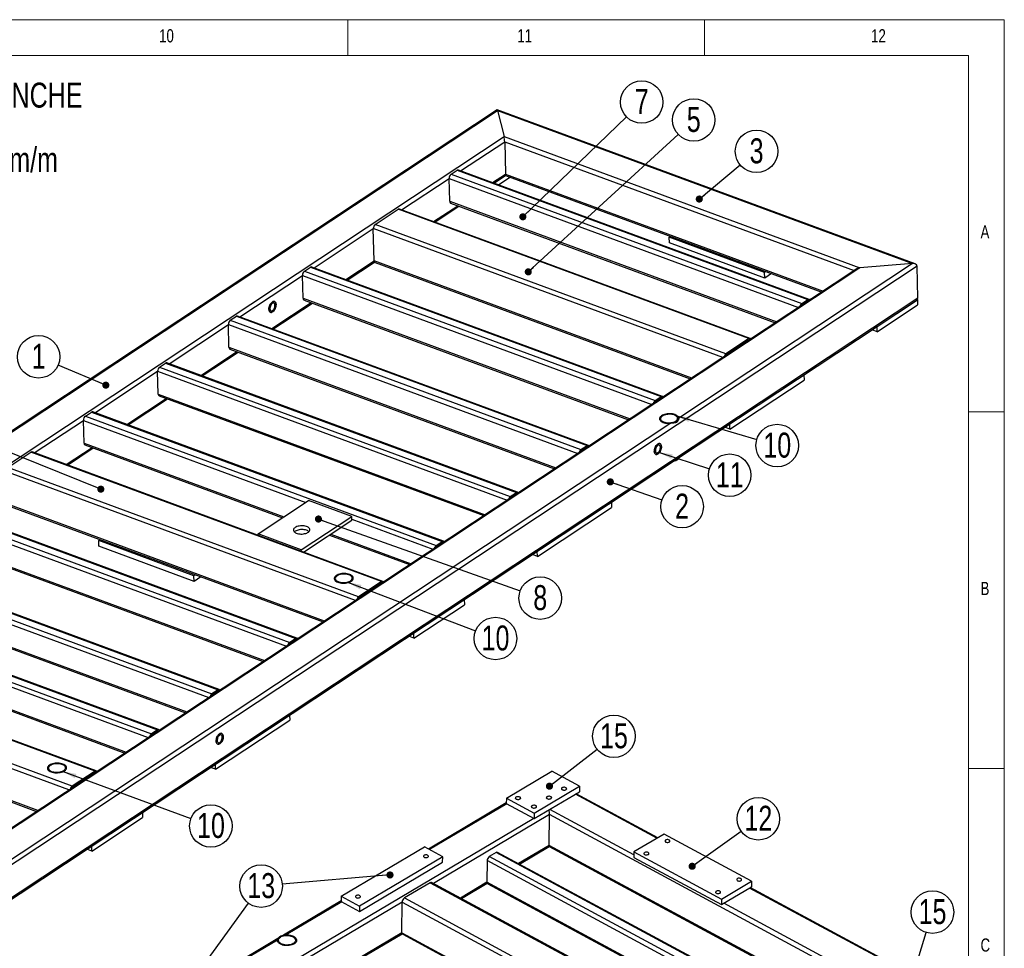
# Model space of a CAD drawing. Header units: millimetres. Extents: x 5 to 589, y 5 to 415.
# Tile 18 of 18: x 451 to 589, y 285 to 415. Entities that reach past the tile are written whole.
import ezdxf

# ---------------------------------------------------------------- set-up
doc = ezdxf.new("R2010")
doc.units = ezdxf.units.MM
doc.layers.add('NOTES', color=6, linetype='Continuous')
doc.layers.add('TRAIT-FINS', color=9, linetype='Continuous')
doc.layers.add('TRAIT-FORT', color=4, linetype='Continuous', lineweight=25)
doc.styles.add('SLDTEXTSTYLE0', font='TXT', dxfattribs={"width": 0.75})
doc.dimstyles.new('SLDDIMSTYLE8', dxfattribs={"dimtxt": 0.18, "dimasz": 1, "dimexe": 0, "dimexo": 0.0625, "dimgap": 0, "dimtad": 0, "dimtih": 1, "dimtoh": 1, "dimdec": 0, "dimrnd": 1e-09, "dimzin": 0, "dimdsep": 46, "dimtxsty": 'Standard', "dimblk1": 'DOT', "dimblk2": 'DOT', "dimsah": 1, "dimcen": 0.09, "dimadec": 0, "dimazin": 0, "dimtfac": 1, "dimtdec": 0, "dimtofl": 0, "dimtmove": 0, "dimatfit": 3, "dimldrblk": 'DOT', "dimfxl": 1, "dimfrac": 2, "dimtolj": 1, "dimtzin": 0, "dimarcsym": 0})
doc.dimstyles.new('SLDDIMSTYLE9', dxfattribs={"dimtxt": 0.18, "dimasz": 2, "dimexe": 0, "dimexo": 0.0625, "dimgap": 0, "dimtad": 0, "dimtih": 1, "dimtoh": 1, "dimdec": 0, "dimrnd": 1e-09, "dimzin": 0, "dimdsep": 46, "dimtxsty": 'Standard', "dimsah": 1, "dimcen": 0.09, "dimadec": 0, "dimazin": 0, "dimtfac": 2, "dimtdec": 0, "dimtofl": 0, "dimtmove": 0, "dimatfit": 3, "dimfxl": 1, "dimfrac": 2, "dimtolj": 1, "dimtzin": 0, "dimarcsym": 0})

# ---------------------------------------------------------------- blocks, each defined once
blk = doc.blocks.new('SW_NOTE_0')
at = {"layer": 'NOTES', "color": 0, "char_height": 3.5, "attachment_point": 1, "style": 'SLDTEXTSTYLE0'}
for s, insert in [('SOUDURES :  A=3 CONTINUE ETANCHE', (0, 4.51)), ('TOLERANCE GENERALE : ± 1 mm', (0, -0.01)), ('TOLERANCE DE PLANEITE : ± 1 mm/m', (0, -4.54)), ('PEINTURE EPOXY EP: 60µ', (0, -9.07)), ('COULEUR : BLANC RAL 9010', (0, -13.59))]:
    blk.add_mtext(s, dxfattribs=dict(at, insert=insert))
blk = doc.blocks.new('SW_NOTE_6')
at = {"layer": 'NOTES', "color": 0}
blk.add_circle((2.82, -0.97), 2.98, dxfattribs=at)
at = {"layer": 'NOTES', "color": 0, "insert": (2.82, 0.85), "char_height": 3.5, "attachment_point": 2, "style": 'SLDTEXTSTYLE0'}
blk.add_mtext('2', dxfattribs=at)
blk = doc.blocks.new('_DOT')
at = {"color": 0, "linetype": 'ByBlock', "lineweight": -2}
blk.add_line((-0.5, 0), (-1, 0), dxfattribs=at)
at = {"color": 0, "linetype": 'ByBlock', "const_width": 0.5}
blk.add_lwpolyline([(-0.25, 0, 1), (0.25, 0, 1)], format="xyb", close=True, dxfattribs=at)
blk = doc.blocks.new('SW_NOTE_7')
at = {"layer": 'NOTES', "color": 0}
blk.add_circle((2.29, 1.91), 2.98, dxfattribs=at)
at = {"layer": 'NOTES', "color": 0, "insert": (2.3, 3.73), "char_height": 3.5, "attachment_point": 2, "style": 'SLDTEXTSTYLE0'}
blk.add_mtext('3', dxfattribs=at)
blk = doc.blocks.new('SW_NOTE_8')
at = {"layer": 'NOTES', "color": 0}
blk.add_circle((-2.75, 1.16), 2.98, dxfattribs=at)
at = {"layer": 'NOTES', "color": 0, "insert": (-2.74, 2.98), "char_height": 3.5, "attachment_point": 2, "style": 'SLDTEXTSTYLE0'}
blk.add_mtext('1', dxfattribs=at)
blk = doc.blocks.new('SW_NOTE_10')
at = {"layer": 'NOTES', "color": 0}
blk.add_circle((2.2, 2.02), 2.98, dxfattribs=at)
at = {"layer": 'NOTES', "color": 0, "insert": (2.2, 3.84), "char_height": 3.5, "attachment_point": 2, "style": 'SLDTEXTSTYLE0'}
blk.add_mtext('5', dxfattribs=at)
blk = doc.blocks.new('SW_NOTE_13')
at = {"layer": 'NOTES', "color": 0}
blk.add_circle((2.15, 2.07), 2.98, dxfattribs=at)
at = {"layer": 'NOTES', "color": 0, "insert": (2.15, 3.89), "char_height": 3.5, "attachment_point": 2, "style": 'SLDTEXTSTYLE0'}
blk.add_mtext('7', dxfattribs=at)
blk = doc.blocks.new('SW_NOTE_15')
at = {"layer": 'NOTES', "color": 0}
blk.add_circle((2.81, -1), 2.98, dxfattribs=at)
at = {"layer": 'NOTES', "color": 0, "insert": (2.81, 0.82), "char_height": 3.5, "attachment_point": 2, "style": 'SLDTEXTSTYLE0'}
blk.add_mtext('8', dxfattribs=at)
blk = doc.blocks.new('SW_NOTE_16')
at = {"layer": 'NOTES', "color": 0}
blk.add_circle((2.84, -0.92), 2.98, dxfattribs=at)
at = {"layer": 'NOTES', "color": 0, "insert": (2.85, 0.9), "char_height": 3.5, "attachment_point": 2, "style": 'SLDTEXTSTYLE0'}
blk.add_mtext('11', dxfattribs=at)
blk = doc.blocks.new('SW_NOTE_17')
at = {"layer": 'NOTES', "color": 0}
blk.add_circle((2.86, -0.84), 2.98, dxfattribs=at)
at = {"layer": 'NOTES', "color": 0, "insert": (2.87, 0.97), "char_height": 3.5, "attachment_point": 2, "style": 'SLDTEXTSTYLE0'}
blk.add_mtext('10', dxfattribs=at)
blk = doc.blocks.new('SW_NOTE_18')
at = {"layer": 'NOTES', "color": 0}
blk.add_circle((2.79, -1.06), 2.98, dxfattribs=at)
at = {"layer": 'NOTES', "color": 0, "insert": (2.8, 0.76), "char_height": 3.5, "attachment_point": 2, "style": 'SLDTEXTSTYLE0'}
blk.add_mtext('10', dxfattribs=at)
blk = doc.blocks.new('SW_NOTE_19')
at = {"layer": 'NOTES', "color": 0}
blk.add_circle((2.8, -1.03), 2.98, dxfattribs=at)
at = {"layer": 'NOTES', "color": 0, "insert": (2.81, 0.79), "char_height": 3.5, "attachment_point": 2, "style": 'SLDTEXTSTYLE0'}
blk.add_mtext('10', dxfattribs=at)
blk = doc.blocks.new('SW_NOTE_21')
at = {"layer": 'NOTES', "color": 0}
blk.add_circle((2.42, 1.74), 2.98, dxfattribs=at)
at = {"layer": 'NOTES', "color": 0, "insert": (2.43, 3.56), "char_height": 3.5, "attachment_point": 2, "style": 'SLDTEXTSTYLE0'}
blk.add_mtext('12', dxfattribs=at)
blk = doc.blocks.new('SW_NOTE_22')
at = {"layer": 'NOTES', "color": 0}
blk.add_circle((0.88, 2.85), 2.98, dxfattribs=at)
at = {"layer": 'NOTES', "color": 0, "insert": (0.89, 4.67), "char_height": 3.5, "attachment_point": 2, "style": 'SLDTEXTSTYLE0'}
blk.add_mtext('15', dxfattribs=at)
blk = doc.blocks.new('SW_NOTE_23')
at = {"layer": 'NOTES', "color": 0}
blk.add_circle((2.36, 1.83), 2.98, dxfattribs=at)
at = {"layer": 'NOTES', "color": 0, "insert": (2.37, 3.65), "char_height": 3.5, "attachment_point": 2, "style": 'SLDTEXTSTYLE0'}
blk.add_mtext('15', dxfattribs=at)
blk = doc.blocks.new('SW_NOTE_26')
at = {"layer": 'NOTES', "color": 0}
blk.add_circle((-2.97, -0.26), 2.98, dxfattribs=at)
at = {"layer": 'NOTES', "color": 0, "insert": (-2.96, 1.56), "char_height": 3.5, "attachment_point": 2, "style": 'SLDTEXTSTYLE0'}
blk.add_mtext('13', dxfattribs=at)

msp = doc.modelspace()

# ---------------------------------------------------------------- linework, layer by layer
at = {"lineweight": 18}
for p, q in [((589, 415), (5, 415)), ((497, 415), (497, 410)), ((547, 410), (547, 415)), ((589, 5), (589, 415)), ((584, 410), (10, 410)), ((584, 10), (584, 410)), ((584, 360), (589, 360)), ((589, 310), (584, 310))]:
    msp.add_line(p, q, dxfattribs=at)
at = {"layer": 'TRAIT-FINS', "lineweight": 18, "flags": 128}
for points in [[(527.04, 307.01), (526.95, 307.08), (526.92, 307.16), (526.95, 307.24), (527.03, 307.32), (527.15, 307.36), (527.29, 307.38), (527.44, 307.37), (527.57, 307.32), (527.66, 307.25), (527.69, 307.17), (527.66, 307.09), (527.58, 307.02), (527.46, 306.97), (527.31, 306.95), (527.17, 306.96), (527.04, 307.01)], [(520.57, 305.7), (520.49, 305.77), (520.45, 305.85), (520.48, 305.93), (520.56, 306.01), (520.68, 306.05), (520.83, 306.07), (520.97, 306.06), (521.1, 306.01), (521.19, 305.94), (521.22, 305.86), (521.2, 305.78), (521.12, 305.7), (520.99, 305.66), (520.85, 305.64), (520.7, 305.65), (520.57, 305.7)], [(524.92, 305.75), (524.84, 305.82), (524.8, 305.9), (524.83, 305.99), (524.91, 306.06), (525.03, 306.11), (525.18, 306.13), (525.32, 306.11), (525.45, 306.07), (525.54, 306), (525.57, 305.91), (525.55, 305.83), (525.47, 305.76), (525.34, 305.71), (525.2, 305.69), (525.05, 305.71), (524.92, 305.75)], [(522.81, 304.49), (522.72, 304.56), (522.69, 304.65), (522.71, 304.73), (522.79, 304.8), (522.91, 304.85), (523.06, 304.87), (523.21, 304.85), (523.33, 304.81), (523.42, 304.74), (523.45, 304.66), (523.43, 304.57), (523.35, 304.5), (523.23, 304.45), (523.08, 304.43), (522.93, 304.45), (522.81, 304.49)]]:
    msp.add_lwpolyline(points, dxfattribs=at)
at = {"layer": 'TRAIT-FORT', "lineweight": 25}
for p, q in [((517.92, 402.37), (382.54, 312.79)), ((382.97, 312.93), (517.97, 402.26)), ((576.5, 380.76), (517.93, 402.37)), ((517.97, 402.26), (518.89, 398.61)), ((517.97, 402.26), (576.11, 380.81)), ((390.31, 313.53), (518.89, 398.61)), ((512.8, 393.8), (518.98, 397.89)), ((518.89, 398.61), (568.77, 380.21)), ((518.98, 397.89), (519.1, 393.36)), ((518.98, 397.89), (567.96, 379.82)), ((511.46, 393.32), (512.31, 393.88)), ((511.46, 393.32), (560.61, 375.18)), ((512.31, 393.88), (561.46, 375.75)), ((561.64, 375.78), (512.48, 393.92)), ((517.27, 392.15), (519.1, 393.36)), ((519.1, 393.36), (563.61, 376.94)), ((504.53, 388.33), (511.19, 392.73)), ((511.27, 389.54), (511.19, 392.73)), ((511.19, 392.73), (560.17, 374.66)), ((517.44, 392.09), (519.08, 393.17)), ((519.79, 392.91), (518.15, 391.82)), ((519.08, 393.17), (563.42, 376.81)), ((511.27, 389.54), (557.1, 372.63)), ((511.39, 389.29), (556.9, 372.5)), ((500.83, 386.29), (504.04, 388.41)), ((553.2, 370.28), (504.04, 388.41)), ((553.37, 370.31), (504.21, 388.45)), ((509, 386.68), (512.39, 388.92)), ((509.18, 386.62), (512.57, 388.86)), ((492.25, 380.2), (500.56, 385.7)), ((500.68, 381.17), (500.56, 385.7)), ((549.54, 367.63), (500.56, 385.7)), ((549.99, 368.15), (500.83, 386.29)), ((542.05, 384.5), (542.24, 384.62)), ((555.4, 379.57), (542.05, 384.5)), ((542.07, 383.7), (542.05, 384.5)), ((555.42, 378.77), (542.07, 383.7)), ((496.72, 378.55), (500.68, 381.17)), ((496.9, 378.49), (500.71, 381.01)), ((545.19, 364.75), (500.68, 381.17)), ((500.8, 380.93), (544.99, 364.62)), ((568.34, 380.07), (440.15, 295.24)), ((568.77, 380.21), (440.2, 295.13)), ((576.77, 380.46), (441.2, 290.76)), ((490.91, 379.72), (491.76, 380.29)), ((490.91, 379.72), (540.07, 361.59)), ((491.76, 380.29), (540.92, 362.15)), ((541.09, 362.18), (491.93, 380.32)), ((576.11, 380.81), (543.36, 359.14)), ((555.59, 379.7), (555.4, 379.57)), ((555.42, 378.77), (555.4, 379.57)), ((576.11, 380.81), (568.77, 380.21)), ((576.89, 375.93), (576.77, 380.46)), ((481.86, 373.33), (490.64, 379.14)), ((490.72, 375.94), (490.64, 379.14)), ((490.64, 379.14), (539.62, 361.06)), ((556.38, 379.41), (555.42, 378.77)), ((576.89, 375.93), (441.32, 286.23)), ((490.72, 375.94), (536.55, 359.03)), ((490.85, 375.69), (536.35, 358.9)), ((543.33, 353.55), (576.69, 375.62)), ((560.61, 375.18), (561.46, 375.75)), ((560.62, 374.98), (561.47, 375.55)), ((561.42, 375.51), (561.44, 375.5)), ((576.83, 375.76), (576.85, 375)), ((486.33, 371.68), (491.84, 375.33)), ((486.5, 371.61), (492.02, 375.26)), ((571.19, 371.25), (576.85, 375)), ((480.52, 372.85), (481.37, 373.41)), ((480.52, 372.85), (529.67, 354.71)), ((481.37, 373.41), (530.53, 355.27)), ((530.7, 355.31), (481.54, 373.44)), ((471.94, 366.76), (480.25, 372.26)), ((480.33, 369.06), (480.25, 372.26)), ((480.25, 372.26), (529.23, 354.19)), ((571.19, 371.25), (570.48, 371.51)), ((571.19, 371.25), (571.17, 371.97)), ((553.2, 370.28), (549.99, 368.15)), ((553.2, 370.08), (549.99, 367.95)), ((553.18, 370.03), (553.15, 370.04)), ((480.33, 369.06), (526.16, 352.15)), ((480.45, 368.82), (525.96, 352.03)), ((476.41, 365.11), (481.45, 368.45)), ((476.58, 365.05), (481.63, 368.39)), ((470.6, 366.28), (471.45, 366.85)), ((470.6, 366.28), (519.76, 348.15)), ((471.45, 366.85), (520.61, 348.71)), ((520.78, 348.74), (471.62, 366.88)), ((461.55, 359.89), (470.33, 365.7)), ((470.41, 362.5), (470.33, 365.7)), ((470.33, 365.7), (519.31, 347.62)), ((550.54, 357.59), (560.94, 364.47)), ((560.92, 365.19), (560.94, 364.47)), ((466.02, 358.24), (471.53, 361.89)), ((466.19, 358.17), (471.71, 361.82)), ((470.41, 362.5), (516.24, 345.59)), ((470.54, 362.25), (516.04, 345.46)), ((540.07, 361.59), (540.92, 362.15)), ((540.07, 361.39), (540.92, 361.95)), ((540.87, 361.92), (540.9, 361.91)), ((453.04, 354.26), (459.93, 358.82)), ((460.02, 355.62), (459.93, 358.82)), ((459.93, 358.82), (491.1, 347.32)), ((460.21, 359.41), (461.06, 359.97)), ((460.21, 359.41), (509.36, 341.27)), ((461.06, 359.97), (510.21, 341.83)), ((510.38, 341.87), (461.23, 360)), ((543.36, 359.08), (543.36, 359.11)), ((542.27, 358.42), (441.11, 291.48)), ((550.54, 357.59), (549.84, 357.85)), ((550.54, 357.59), (550.52, 358.31)), ((457.52, 352.61), (461.14, 355.01)), ((457.69, 352.55), (461.31, 354.95)), ((460.02, 355.62), (488.02, 345.29)), ((460.14, 355.38), (487.83, 345.16)), ((529.67, 354.71), (530.53, 355.27)), ((529.68, 354.51), (530.53, 355.07)), ((530.48, 355.04), (530.5, 355.03)), ((441.3, 286.04), (543.07, 353.38)), ((449.34, 352.22), (452.56, 354.34)), ((501.71, 336.21), (452.56, 354.34)), ((501.88, 336.24), (452.73, 354.38)), ((498.5, 334.08), (449.34, 352.22)), ((498.05, 333.56), (449.07, 351.63)), ((519.76, 348.15), (520.61, 348.71)), ((519.76, 347.95), (520.61, 348.51)), ((520.56, 348.48), (520.59, 348.47)), ((440.53, 346.39), (489.69, 328.25)), ((489.86, 328.29), (440.7, 346.42)), ((493.7, 330.68), (449.19, 347.1)), ((449.31, 346.86), (493.51, 330.55)), ((484.4, 342.89), (491.48, 347.58)), ((497.55, 345.34), (491.48, 347.58)), ((523.57, 339.74), (533.96, 346.62)), ((533.94, 347.34), (533.96, 346.62)), ((439.41, 345.24), (488.39, 327.17)), ((439.68, 345.83), (488.84, 327.69)), ((490.46, 340.65), (497.55, 345.34)), ((497.56, 344.81), (497.55, 345.34)), ((490.8, 340.33), (497.56, 344.81)), ((497.56, 344.94), (508.92, 340.75)), ((484.4, 342.69), (484.4, 342.89)), ((490.46, 340.65), (484.4, 342.89)), ((494.43, 342.73), (505.65, 338.59)), ((494.62, 342.86), (505.85, 338.71)), ((439.5, 342.04), (485.32, 325.13)), ((439.62, 341.8), (485.13, 325.01)), ((462.07, 341.95), (462.26, 342.08)), ((462.09, 341.16), (462.07, 341.95)), ((475.42, 337.03), (462.07, 341.95)), ((475.44, 336.23), (462.09, 341.16)), ((509.36, 341.27), (510.21, 341.83)), ((509.37, 341.07), (510.22, 341.63)), ((510.17, 341.6), (510.19, 341.59)), ((490.47, 340.45), (490.46, 340.65)), ((523.57, 339.74), (522.86, 340.01)), ((523.57, 339.74), (523.55, 340.46)), ((428.8, 338.62), (477.95, 320.49)), ((429.65, 339.19), (478.8, 321.05)), ((478.97, 321.08), (429.82, 339.22)), ((428.52, 338.04), (477.51, 319.96)), ((475.61, 337.15), (475.42, 337.03)), ((475.44, 336.23), (475.42, 337.03)), ((476.4, 336.86), (475.44, 336.23)), ((501.71, 336.21), (498.5, 334.08)), ((501.72, 336.01), (498.5, 333.88)), ((501.69, 335.97), (501.67, 335.97)), ((428.61, 334.84), (474.43, 317.93)), ((428.73, 334.59), (474.24, 317.8)), ((420.29, 333), (469.45, 314.86)), ((421.14, 333.56), (470.3, 315.42)), ((470.47, 315.46), (421.31, 333.59)), ((506.24, 328.27), (513.32, 332.96)), ((513.3, 333.68), (513.32, 332.96)), ((420.02, 332.41), (469, 314.34)), ((420.11, 329.21), (465.93, 312.3)), ((420.23, 328.97), (465.74, 312.17)), ((506.24, 328.27), (505.53, 328.54)), ((506.24, 328.27), (506.22, 328.99)), ((461.56, 309.64), (412.4, 327.78)), ((461.73, 309.67), (412.58, 327.81)), ((489.69, 328.25), (488.84, 327.69)), ((489.69, 328.05), (488.84, 327.49)), ((489.64, 328.02), (489.67, 328.01)), ((457.9, 306.99), (408.92, 325.06)), ((458.35, 307.51), (409.19, 325.65)), ((453.55, 304.11), (409.04, 320.53)), ((409.16, 320.29), (453.36, 303.98)), ((478.8, 321.05), (477.95, 320.49)), ((478.81, 320.85), (477.96, 320.29)), ((478.76, 320.82), (478.78, 320.81)), ((488.83, 317.49), (488.85, 316.77)), ((478.46, 309.9), (488.85, 316.77)), ((470.3, 315.42), (469.45, 314.86)), ((470.3, 315.22), (469.45, 314.66)), ((470.25, 315.19), (470.28, 315.18)), ((478.46, 309.9), (478.44, 310.61)), ((461.56, 309.64), (458.35, 307.51)), ((461.57, 309.44), (458.35, 307.31)), ((461.54, 309.4), (461.52, 309.41)), ((478.46, 309.9), (477.75, 310.16)), ((519.21, 305.83), (525.56, 309.61)), ((529.46, 307.5), (525.56, 309.61)), ((523.11, 303.73), (529.46, 307.5)), ((523.11, 302.97), (529.46, 306.74)), ((540.32, 300.22), (528.88, 306.39)), ((540.45, 300.3), (529.01, 306.47)), ((529.46, 307.5), (529.46, 306.74)), ((519.2, 305.17), (508.31, 298.7)), ((519.26, 305.04), (508.45, 298.62)), ((519.21, 305.83), (519.2, 305.07)), ((519.2, 305.07), (523.11, 302.97)), ((519.21, 305.83), (523.11, 303.73)), ((468.19, 303.83), (468.21, 303.11)), ((523.11, 303.73), (523.11, 302.97)), ((537.08, 297.9), (525.28, 304.26)), ((523.05, 303), (458.27, 264.53)), ((461.13, 298.42), (468.21, 303.11)), ((525.24, 303.54), (508.98, 293.88)), ((525.22, 299.22), (525.24, 303.54)), ((569.72, 279.55), (525.24, 303.54)), ((541.31, 300.81), (537.08, 298.3)), ((553.59, 294.19), (541.31, 300.81)), ((461.13, 298.42), (460.42, 298.69)), ((461.13, 298.42), (461.11, 299.14)), ((496.07, 292.1), (507.72, 299.01)), ((510.29, 297.63), (507.72, 299.01)), ((517.77, 298.22), (516.82, 297.65)), ((562.06, 274.34), (517.77, 298.22)), ((562.19, 274.41), (517.99, 298.24)), ((525.22, 299.22), (520.92, 296.66)), ((521.05, 296.59), (525.22, 299.06)), ((566.49, 276.97), (525.22, 299.22)), ((525.22, 299.06), (566.35, 276.88)), ((537.08, 298.3), (537.07, 297.54)), ((537.08, 298.3), (549.36, 291.68)), ((510.29, 297.63), (498.64, 290.71)), ((498.64, 289.95), (510.28, 296.87)), ((510.28, 296.87), (510.29, 297.63)), ((516.5, 297.08), (516.49, 294.04)), ((560.45, 273.38), (516.5, 297.08)), ((561.11, 273.77), (516.82, 297.65)), ((537.07, 297.54), (549.35, 290.92)), ((508.51, 293.98), (504.92, 291.85)), ((508.51, 293.98), (553.72, 269.61)), ((553.94, 269.63), (508.73, 294.01)), ((516.49, 294.04), (512.77, 291.83)), ((557.76, 271.78), (516.49, 294.04)), ((549.36, 291.68), (553.59, 294.19)), ((553.59, 294.19), (553.59, 293.43)), ((512.91, 291.76), (516.52, 293.9)), ((516.59, 293.82), (557.62, 271.7)), ((549.35, 290.92), (553.59, 293.43)), ((573.98, 282.08), (553.27, 293.24)), ((574.1, 282.15), (553.4, 293.32)), ((504.6, 291.28), (451.28, 259.62)), ((496.07, 291.43), (487.99, 286.63)), ((496.13, 291.31), (488.33, 286.68)), ((496.07, 292.1), (498.64, 290.71)), ((496.07, 292.1), (496.07, 291.34)), ((496.07, 291.34), (498.64, 289.95)), ((504.58, 286.96), (504.6, 291.28)), ((504.6, 291.28), (549.67, 266.98)), ((504.92, 291.85), (550.12, 267.47)), ((549.36, 291.68), (549.35, 290.92)), ((498.64, 290.71), (498.64, 289.95)), ((570.38, 279.94), (549.67, 291.1)), ((487.17, 286.15), (478.08, 280.75)), ((487.11, 285.95), (478.22, 280.68)), ((487.11, 285.95), (487.13, 286.03)), ((488.24, 286.66), (488.33, 286.68)), ((504.58, 286.96), (497.89, 282.99)), ((498.03, 282.92), (504.61, 286.82)), ((504.58, 286.96), (545.85, 264.71)), ((504.68, 286.75), (545.71, 264.62))]:
    msp.add_line(p, q, dxfattribs=at)
at = {"layer": 'TRAIT-FORT', "lineweight": 25, "flags": 128}
for points in [[(486.45, 374.03), (486.54, 374.1), (486.63, 374.19), (486.71, 374.3), (486.78, 374.43), (486.84, 374.57), (486.88, 374.71), (486.91, 374.85), (486.93, 374.99), (486.92, 375.12), (486.9, 375.23), (486.87, 375.33), (486.81, 375.41), (486.75, 375.46), (486.67, 375.49), (486.59, 375.5), (486.5, 375.47), (486.41, 375.42), (486.32, 375.35), (486.23, 375.26), (486.15, 375.15), (486.08, 375.02), (486.02, 374.88), (485.98, 374.74), (485.95, 374.6), (485.93, 374.46), (485.94, 374.33), (485.96, 374.22), (485.99, 374.12), (486.04, 374.04), (486.11, 373.99), (486.18, 373.96), (486.27, 373.95), (486.36, 373.98), (486.45, 374.03)], [(485.93, 374.4), (485.94, 374.53), (485.96, 374.67), (486, 374.81), (486.05, 374.95), (486.12, 375.09), (486.19, 375.21), (486.28, 375.31), (486.37, 375.39), (486.46, 375.45), (486.55, 375.49), (486.63, 375.5), (486.71, 375.48), (486.78, 375.44), (486.84, 375.37), (486.89, 375.28), (486.91, 375.18), (486.93, 375.05), (486.92, 374.92), (486.9, 374.78), (486.86, 374.64), (486.81, 374.5), (486.74, 374.36), (486.67, 374.25), (486.58, 374.14), (486.49, 374.06), (486.4, 374), (486.31, 373.96), (486.23, 373.95), (486.15, 373.97), (486.08, 374.01), (486.02, 374.08), (485.97, 374.17), (485.95, 374.27), (485.93, 374.4)], [(486.44, 374.23), (486.52, 374.29), (486.59, 374.37), (486.65, 374.47), (486.71, 374.58), (486.75, 374.7), (486.77, 374.82), (486.78, 374.93), (486.78, 375.04), (486.75, 375.13), (486.72, 375.2), (486.66, 375.25), (486.6, 375.27), (486.53, 375.27), (486.45, 375.25), (486.38, 375.2), (486.3, 375.12), (486.24, 375.03), (486.18, 374.93), (486.13, 374.81), (486.1, 374.69), (486.08, 374.57), (486.08, 374.46), (486.09, 374.37), (486.12, 374.28), (486.17, 374.22), (486.23, 374.19), (486.29, 374.17), (486.37, 374.19), (486.44, 374.23)], [(540.95, 359.47), (540.85, 359.38), (540.76, 359.3), (540.71, 359.2), (540.67, 359.11), (540.67, 359.01), (540.69, 358.92), (540.75, 358.83), (540.82, 358.74), (540.92, 358.66), (541.05, 358.59), (541.19, 358.53), (541.35, 358.48), (541.52, 358.44), (541.7, 358.41), (541.89, 358.4), (542.09, 358.4), (542.28, 358.42), (542.46, 358.45), (542.64, 358.49), (542.8, 358.54), (542.95, 358.61), (543.08, 358.68), (543.18, 358.76), (543.27, 358.85), (543.32, 358.95), (543.36, 359.04), (543.36, 359.14), (543.34, 359.23), (543.28, 359.32), (543.21, 359.41), (543.11, 359.49), (542.98, 359.56), (542.84, 359.62), (542.68, 359.67), (542.51, 359.71), (542.33, 359.74), (542.14, 359.75), (541.94, 359.74), (541.75, 359.73), (541.57, 359.7), (541.39, 359.66), (541.23, 359.6), (541.08, 359.54), (540.95, 359.47)], [(543.36, 359.14), (543.34, 359.23), (543.28, 359.32), (543.21, 359.41), (543.11, 359.49), (542.98, 359.56), (542.84, 359.62), (542.68, 359.67), (542.51, 359.71), (542.33, 359.74), (542.14, 359.75), (541.94, 359.74), (541.75, 359.73), (541.57, 359.7), (541.39, 359.66), (541.23, 359.6), (541.08, 359.54), (540.95, 359.47), (540.85, 359.38), (540.76, 359.3), (540.71, 359.2), (540.67, 359.11), (540.67, 359.01), (540.69, 358.92), (540.75, 358.83), (540.82, 358.74), (540.92, 358.66), (541.05, 358.59), (541.19, 358.53), (541.35, 358.48), (541.52, 358.44), (541.7, 358.41), (541.89, 358.4), (542.08, 358.4), (542.27, 358.42)], [(541.07, 359.42), (540.97, 359.34), (540.9, 359.26), (540.85, 359.17), (540.82, 359.08), (540.83, 358.99), (540.86, 358.9), (540.92, 358.82), (541.01, 358.74), (541.12, 358.67), (541.25, 358.6), (541.4, 358.55), (541.56, 358.52), (541.73, 358.49), (541.91, 358.48), (542.09, 358.48), (542.27, 358.5), (542.45, 358.53), (542.61, 358.57), (542.76, 358.63), (542.9, 358.69), (543.01, 358.77), (543.1, 358.85), (543.16, 358.93), (543.2, 359.02), (543.21, 359.12), (543.19, 359.21), (543.14, 359.29), (543.07, 359.37), (542.97, 359.45), (542.85, 359.52), (542.71, 359.57), (542.55, 359.62), (542.39, 359.65), (542.21, 359.67), (542.03, 359.67), (541.85, 359.66), (541.67, 359.64), (541.5, 359.6), (541.34, 359.55), (541.2, 359.49), (541.07, 359.42)], [(539.94, 354.47), (539.96, 354.35), (539.98, 354.24), (540.03, 354.15), (540.09, 354.08), (540.16, 354.04), (540.23, 354.02), (540.32, 354.03), (540.41, 354.07), (540.5, 354.13), (540.59, 354.21), (540.68, 354.32), (540.75, 354.44), (540.82, 354.57), (540.87, 354.71), (540.91, 354.85), (540.93, 354.99), (540.94, 355.13), (540.92, 355.25), (540.9, 355.36), (540.85, 355.44), (540.79, 355.51), (540.72, 355.55), (540.64, 355.57), (540.56, 355.56), (540.47, 355.52), (540.38, 355.46), (540.29, 355.38), (540.2, 355.28), (540.13, 355.16), (540.06, 355.03), (540.01, 354.89), (539.97, 354.74), (539.95, 354.6), (539.94, 354.47)], [(539.94, 354.47), (539.95, 354.6), (539.97, 354.74), (540.01, 354.89), (540.06, 355.03), (540.13, 355.16), (540.2, 355.28), (540.29, 355.38), (540.38, 355.46), (540.47, 355.52), (540.56, 355.56), (540.64, 355.57), (540.72, 355.55), (540.79, 355.51), (540.85, 355.44), (540.9, 355.36), (540.92, 355.25), (540.94, 355.13), (540.93, 354.99), (540.91, 354.85), (540.87, 354.71), (540.82, 354.57), (540.75, 354.44), (540.68, 354.32), (540.59, 354.21), (540.5, 354.13), (540.41, 354.07), (540.32, 354.03), (540.24, 354.02), (540.16, 354.04), (540.09, 354.08), (540.03, 354.15), (539.98, 354.24), (539.96, 354.35), (539.94, 354.47)], [(540.09, 354.56), (540.1, 354.46), (540.12, 354.37), (540.17, 354.31), (540.22, 354.26), (540.29, 354.25), (540.36, 354.25), (540.43, 354.29), (540.51, 354.34), (540.58, 354.42), (540.65, 354.52), (540.71, 354.62), (540.75, 354.74), (540.78, 354.86), (540.79, 354.98), (540.79, 355.08), (540.77, 355.18), (540.74, 355.26), (540.69, 355.31), (540.63, 355.34), (540.56, 355.35), (540.48, 355.33), (540.41, 355.28), (540.33, 355.22), (540.26, 355.13), (540.2, 355.03), (540.15, 354.91), (540.11, 354.79), (540.09, 354.68), (540.09, 354.56)], [(542.72, 353.15), (542.78, 353.16), (542.94, 353.21), (543.09, 353.28), (543.22, 353.35), (543.33, 353.43), (543.41, 353.52), (543.47, 353.62), (543.48, 353.65)], [(489.6, 343.79), (489.5, 343.72), (489.43, 343.63), (489.38, 343.55), (489.36, 343.46), (489.36, 343.37), (489.4, 343.29), (489.45, 343.2), (489.54, 343.13), (489.64, 343.06), (489.77, 343), (489.91, 342.95), (490.07, 342.91), (490.24, 342.89), (490.41, 342.88), (490.59, 342.88), (490.76, 342.9), (490.93, 342.93), (491.09, 342.97), (491.24, 343.02), (491.36, 343.08), (491.47, 343.16), (491.56, 343.23), (491.62, 343.32), (491.66, 343.41), (491.66, 343.49), (491.65, 343.58), (491.6, 343.67), (491.53, 343.75), (491.44, 343.82), (491.32, 343.88), (491.18, 343.94), (491.03, 343.98), (490.87, 344.01), (490.7, 344.03), (490.52, 344.03), (490.35, 344.02), (490.17, 344), (490.01, 343.96), (489.86, 343.92), (489.72, 343.86), (489.6, 343.79)], [(489.61, 343.26), (489.52, 343.18), (489.5, 343.16)], [(491.54, 343.22), (491.45, 343.28), (491.33, 343.35), (491.2, 343.4), (491.05, 343.45), (490.88, 343.48), (490.71, 343.49), (490.54, 343.5), (490.36, 343.49), (490.19, 343.47), (490.02, 343.43), (489.87, 343.38), (489.73, 343.33), (489.61, 343.26)], [(495.36, 337.06), (495.25, 336.98), (495.17, 336.89), (495.11, 336.8), (495.08, 336.7), (495.08, 336.61), (495.1, 336.51), (495.15, 336.42), (495.23, 336.33), (495.33, 336.25), (495.45, 336.18), (495.59, 336.12), (495.75, 336.07), (495.93, 336.03), (496.11, 336.01), (496.3, 336), (496.49, 336), (496.68, 336.01), (496.87, 336.04), (497.04, 336.08), (497.21, 336.14), (497.35, 336.2), (497.48, 336.28), (497.59, 336.36), (497.67, 336.45), (497.73, 336.54), (497.76, 336.63), (497.76, 336.73), (497.74, 336.82), (497.69, 336.92), (497.61, 337), (497.51, 337.08), (497.39, 337.15), (497.25, 337.21), (497.09, 337.27), (496.91, 337.3), (496.73, 337.33), (496.54, 337.34), (496.35, 337.34), (496.16, 337.32), (495.97, 337.29), (495.8, 337.25), (495.63, 337.2), (495.49, 337.13), (495.36, 337.06)], [(495.36, 337.06), (495.25, 336.98), (495.17, 336.89), (495.11, 336.8), (495.08, 336.7), (495.08, 336.61), (495.1, 336.51), (495.15, 336.42), (495.23, 336.33), (495.33, 336.25), (495.45, 336.18), (495.59, 336.12), (495.75, 336.07), (495.93, 336.03), (496.11, 336.01), (496.3, 336), (496.49, 336), (496.68, 336.01), (496.87, 336.04), (497.04, 336.08), (497.21, 336.14), (497.35, 336.2), (497.48, 336.28), (497.59, 336.36), (497.67, 336.45), (497.73, 336.54), (497.76, 336.63), (497.76, 336.73), (497.74, 336.82), (497.69, 336.92), (497.61, 337), (497.51, 337.08), (497.39, 337.15), (497.25, 337.21), (497.09, 337.27), (496.91, 337.3), (496.73, 337.33), (496.54, 337.34), (496.35, 337.34), (496.16, 337.32), (495.97, 337.29), (495.8, 337.25), (495.63, 337.2), (495.49, 337.13), (495.36, 337.06)], [(495.48, 337.02), (495.38, 336.94), (495.3, 336.85), (495.25, 336.76), (495.23, 336.67), (495.24, 336.58), (495.27, 336.49), (495.33, 336.41), (495.41, 336.33), (495.52, 336.26), (495.65, 336.2), (495.8, 336.15), (495.96, 336.11), (496.14, 336.08), (496.32, 336.07), (496.5, 336.08), (496.68, 336.09), (496.86, 336.12), (497.02, 336.16), (497.17, 336.22), (497.3, 336.28), (497.41, 336.36), (497.5, 336.44), (497.57, 336.53), (497.6, 336.62), (497.61, 336.71), (497.59, 336.8), (497.55, 336.89), (497.47, 336.97), (497.38, 337.04), (497.26, 337.11), (497.12, 337.17), (496.96, 337.21), (496.79, 337.24), (496.61, 337.26), (496.43, 337.26), (496.25, 337.25), (496.07, 337.23), (495.9, 337.19), (495.75, 337.15), (495.6, 337.08), (495.48, 337.02)], [(478.54, 313.84), (478.55, 313.71), (478.58, 313.61), (478.62, 313.52), (478.68, 313.45), (478.75, 313.41), (478.83, 313.39), (478.91, 313.4), (479.01, 313.44), (479.1, 313.5), (479.19, 313.58), (479.27, 313.68), (479.35, 313.8), (479.41, 313.94), (479.46, 314.08), (479.5, 314.22), (479.52, 314.36), (479.53, 314.49), (479.52, 314.62), (479.49, 314.72), (479.44, 314.81), (479.39, 314.88), (479.32, 314.92), (479.24, 314.94), (479.15, 314.93), (479.06, 314.89), (478.97, 314.83), (478.88, 314.75), (478.79, 314.64), (478.72, 314.52), (478.65, 314.39), (478.6, 314.25), (478.56, 314.11), (478.54, 313.97), (478.54, 313.84)], [(478.54, 313.84), (478.54, 313.97), (478.56, 314.11), (478.6, 314.25), (478.65, 314.39), (478.72, 314.52), (478.8, 314.64), (478.88, 314.75), (478.97, 314.83), (479.06, 314.89), (479.15, 314.93), (479.24, 314.94), (479.32, 314.92), (479.39, 314.88), (479.44, 314.81), (479.49, 314.72), (479.52, 314.62), (479.53, 314.49), (479.52, 314.36), (479.5, 314.22), (479.46, 314.07), (479.41, 313.94), (479.35, 313.8), (479.27, 313.68), (479.19, 313.58), (479.1, 313.5), (479.01, 313.44), (478.92, 313.4), (478.83, 313.39), (478.75, 313.41), (478.68, 313.45), (478.62, 313.52), (478.58, 313.61), (478.55, 313.71), (478.54, 313.84)], [(478.68, 313.93), (478.69, 313.83), (478.72, 313.74), (478.76, 313.68), (478.81, 313.63), (478.88, 313.61), (478.95, 313.62), (479.03, 313.65), (479.1, 313.71), (479.18, 313.79), (479.24, 313.88), (479.3, 313.99), (479.34, 314.11), (479.37, 314.23), (479.39, 314.34), (479.38, 314.45), (479.36, 314.55), (479.33, 314.62), (479.28, 314.68), (479.22, 314.71), (479.15, 314.72), (479.08, 314.7), (479, 314.65), (478.92, 314.58), (478.85, 314.5), (478.79, 314.39), (478.74, 314.28), (478.71, 314.16), (478.68, 314.04), (478.68, 313.93)], [(455.17, 310.46), (455.06, 310.38), (454.98, 310.29), (454.92, 310.2), (454.89, 310.11), (454.89, 310.01), (454.91, 309.92), (454.96, 309.82), (455.04, 309.74), (455.14, 309.66), (455.26, 309.59), (455.4, 309.53), (455.56, 309.48), (455.74, 309.44), (455.92, 309.41), (456.11, 309.4), (456.3, 309.4), (456.49, 309.42), (456.68, 309.45), (456.85, 309.49), (457.02, 309.54), (457.16, 309.61), (457.29, 309.68), (457.4, 309.76), (457.48, 309.85), (457.54, 309.94), (457.57, 310.04), (457.57, 310.14), (457.55, 310.23), (457.5, 310.32), (457.42, 310.41), (457.32, 310.49), (457.2, 310.56), (457.06, 310.62), (456.9, 310.67), (456.72, 310.71), (456.54, 310.73), (456.35, 310.75), (456.16, 310.74), (455.97, 310.73), (455.78, 310.7), (455.61, 310.66), (455.44, 310.6), (455.3, 310.54), (455.17, 310.46)], [(455.17, 310.46), (455.06, 310.38), (454.98, 310.29), (454.92, 310.2), (454.89, 310.11), (454.89, 310.01), (454.91, 309.92), (454.96, 309.82), (455.04, 309.74), (455.14, 309.66), (455.26, 309.59), (455.4, 309.53), (455.56, 309.48), (455.74, 309.44), (455.92, 309.41), (456.11, 309.4), (456.3, 309.4), (456.49, 309.42), (456.68, 309.45), (456.85, 309.49), (457.02, 309.54), (457.16, 309.61), (457.29, 309.68), (457.4, 309.76), (457.48, 309.85), (457.54, 309.94), (457.57, 310.04), (457.57, 310.14), (457.55, 310.23), (457.5, 310.32), (457.42, 310.41), (457.32, 310.49), (457.2, 310.56), (457.06, 310.62), (456.9, 310.67), (456.72, 310.71), (456.54, 310.73), (456.35, 310.75), (456.16, 310.74), (455.97, 310.73), (455.78, 310.7), (455.61, 310.66), (455.44, 310.6), (455.3, 310.54), (455.17, 310.46)], [(455.29, 310.42), (455.19, 310.34), (455.11, 310.26), (455.06, 310.17), (455.04, 310.08), (455.04, 309.99), (455.08, 309.9), (455.14, 309.81), (455.22, 309.73), (455.33, 309.66), (455.46, 309.6), (455.61, 309.55), (455.77, 309.51), (455.95, 309.49), (456.13, 309.48), (456.31, 309.48), (456.49, 309.5), (456.66, 309.53), (456.83, 309.57), (456.98, 309.62), (457.11, 309.69), (457.22, 309.76), (457.31, 309.85), (457.38, 309.93), (457.41, 310.02), (457.42, 310.11), (457.4, 310.2), (457.35, 310.29), (457.28, 310.37), (457.18, 310.45), (457.06, 310.51), (456.92, 310.57), (456.77, 310.61), (456.6, 310.65), (456.42, 310.66), (456.24, 310.67), (456.06, 310.66), (455.88, 310.64), (455.71, 310.6), (455.55, 310.55), (455.41, 310.49), (455.29, 310.42)], [(527.07, 307.02), (527.15, 306.99), (527.24, 306.97), (527.34, 306.97), (527.43, 306.98), (527.52, 307.01), (527.59, 307.05), (527.63, 307.1), (527.65, 307.16), (527.64, 307.21), (527.6, 307.26), (527.54, 307.31), (527.46, 307.34), (527.37, 307.36), (527.27, 307.36), (527.17, 307.35), (527.09, 307.32), (527.02, 307.28), (526.98, 307.23), (526.96, 307.18), (526.97, 307.12), (527.01, 307.07), (527.07, 307.02)], [(520.6, 305.71), (520.68, 305.68), (520.77, 305.66), (520.87, 305.66), (520.97, 305.67), (521.05, 305.7), (521.12, 305.74), (521.16, 305.79), (521.18, 305.85), (521.17, 305.9), (521.14, 305.95), (521.08, 306), (520.99, 306.03), (520.9, 306.05), (520.8, 306.05), (520.71, 306.04), (520.62, 306.01), (520.55, 305.97), (520.51, 305.92), (520.49, 305.86), (520.5, 305.81), (520.54, 305.76), (520.6, 305.71)], [(524.95, 305.77), (525.03, 305.73), (525.12, 305.72), (525.22, 305.71), (525.32, 305.73), (525.4, 305.75), (525.47, 305.79), (525.51, 305.84), (525.53, 305.9), (525.52, 305.95), (525.49, 306.01), (525.43, 306.05), (525.34, 306.08), (525.25, 306.1), (525.15, 306.1), (525.06, 306.09), (524.97, 306.06), (524.9, 306.02), (524.86, 305.97), (524.84, 305.92), (524.85, 305.86), (524.89, 305.81), (524.95, 305.77)], [(522.83, 304.51), (522.91, 304.48), (523.01, 304.46), (523.1, 304.46), (523.2, 304.47), (523.28, 304.5), (523.35, 304.54), (523.4, 304.59), (523.42, 304.64), (523.41, 304.7), (523.37, 304.75), (523.31, 304.79), (523.23, 304.82), (523.13, 304.84), (523.04, 304.85), (522.94, 304.83), (522.86, 304.81), (522.79, 304.76), (522.74, 304.72), (522.72, 304.66), (522.73, 304.61), (522.77, 304.55), (522.83, 304.51)], [(541.55, 299.69), (541.64, 299.66), (541.73, 299.64), (541.83, 299.64), (541.92, 299.65), (542.01, 299.68), (542.08, 299.72), (542.12, 299.77), (542.14, 299.82), (542.13, 299.88), (542.09, 299.93), (542.03, 299.97), (541.95, 300.01), (541.86, 300.03), (541.76, 300.03), (541.66, 300.02), (541.58, 299.99), (541.51, 299.95), (541.47, 299.9), (541.45, 299.84), (541.46, 299.79), (541.49, 299.74), (541.55, 299.69)], [(538.59, 297.93), (538.67, 297.9), (538.76, 297.88), (538.86, 297.88), (538.96, 297.89), (539.04, 297.92), (539.11, 297.96), (539.16, 298.01), (539.17, 298.06), (539.16, 298.12), (539.13, 298.17), (539.07, 298.21), (538.99, 298.25), (538.89, 298.27), (538.79, 298.27), (538.7, 298.25), (538.61, 298.23), (538.55, 298.19), (538.5, 298.14), (538.48, 298.08), (538.49, 298.03), (538.53, 297.98), (538.59, 297.93)], [(507.69, 297.83), (507.64, 297.78), (507.6, 297.73), (507.6, 297.68), (507.62, 297.62), (507.67, 297.57), (507.74, 297.53), (507.83, 297.51), (507.93, 297.5), (508.03, 297.5), (508.12, 297.52), (508.2, 297.56), (508.25, 297.6), (508.28, 297.66), (508.29, 297.71), (508.27, 297.77), (508.22, 297.81), (508.14, 297.85), (508.06, 297.88), (507.96, 297.89), (507.86, 297.88), (507.77, 297.86), (507.69, 297.83)], [(551.6, 294.27), (551.68, 294.24), (551.77, 294.22), (551.87, 294.22), (551.97, 294.23), (552.05, 294.26), (552.12, 294.3), (552.17, 294.35), (552.18, 294.41), (552.18, 294.46), (552.14, 294.51), (552.08, 294.56), (552, 294.59), (551.9, 294.61), (551.81, 294.61), (551.71, 294.6), (551.62, 294.57), (551.56, 294.53), (551.51, 294.48), (551.49, 294.43), (551.5, 294.37), (551.54, 294.32), (551.6, 294.27)], [(548.64, 292.51), (548.72, 292.48), (548.81, 292.46), (548.91, 292.46), (549, 292.47), (549.09, 292.5), (549.16, 292.54), (549.2, 292.59), (549.22, 292.65), (549.21, 292.7), (549.17, 292.75), (549.11, 292.8), (549.03, 292.83), (548.94, 292.85), (548.84, 292.85), (548.75, 292.84), (548.66, 292.81), (548.59, 292.77), (548.55, 292.72), (548.53, 292.67), (548.54, 292.61), (548.58, 292.56), (548.64, 292.51)], [(498.17, 292.17), (498.11, 292.13), (498.08, 292.07), (498.07, 292.02), (498.1, 291.96), (498.14, 291.91), (498.22, 291.88), (498.3, 291.85), (498.4, 291.84), (498.5, 291.85), (498.59, 291.87), (498.67, 291.9), (498.72, 291.95), (498.76, 292), (498.76, 292.05), (498.74, 292.11), (498.69, 292.16), (498.62, 292.19), (498.53, 292.22), (498.43, 292.23), (498.33, 292.23), (498.24, 292.21), (498.17, 292.17)], [(489.43, 285.39), (489.29, 285.32), (489.13, 285.26), (488.96, 285.21), (488.78, 285.18), (488.59, 285.16), (488.4, 285.16), (488.2, 285.17), (488.02, 285.2), (487.84, 285.24), (487.68, 285.3), (487.53, 285.37), (487.4, 285.45), (487.29, 285.54), (487.21, 285.64), (487.15, 285.74), (487.12, 285.85), (487.11, 285.96), (487.13, 286.06), (487.18, 286.17), (487.26, 286.27), (487.36, 286.36), (487.48, 286.44), (487.62, 286.52), (487.78, 286.58), (487.95, 286.62), (488.13, 286.66), (488.32, 286.68), (488.52, 286.68), (488.71, 286.66), (488.89, 286.64), (489.07, 286.59), (489.23, 286.54), (489.38, 286.47), (489.51, 286.39), (489.62, 286.3), (489.7, 286.2), (489.76, 286.1), (489.8, 285.99), (489.8, 285.88), (489.78, 285.77), (489.73, 285.67), (489.65, 285.57), (489.55, 285.47), (489.43, 285.39)], [(488.33, 286.68), (488.52, 286.68), (488.71, 286.66), (488.89, 286.64), (489.07, 286.59), (489.23, 286.54), (489.38, 286.47), (489.51, 286.39), (489.62, 286.3), (489.7, 286.2), (489.76, 286.09), (489.8, 285.99), (489.8, 285.88), (489.78, 285.77), (489.73, 285.67), (489.65, 285.57), (489.55, 285.47), (489.43, 285.39), (489.29, 285.32), (489.13, 285.26), (488.96, 285.21), (488.78, 285.18), (488.59, 285.16), (488.4, 285.16), (488.2, 285.17), (488.02, 285.2), (487.84, 285.24), (487.68, 285.3), (487.53, 285.37), (487.4, 285.45), (487.29, 285.54), (487.21, 285.64), (487.15, 285.74), (487.12, 285.85), (487.11, 285.95)], [(489.32, 285.45), (489.19, 285.38), (489.03, 285.33), (488.87, 285.28), (488.69, 285.26), (488.51, 285.24), (488.33, 285.25), (488.15, 285.27), (487.98, 285.3), (487.81, 285.35), (487.67, 285.41), (487.54, 285.49), (487.44, 285.57), (487.35, 285.66), (487.3, 285.76), (487.27, 285.86), (487.27, 285.97), (487.29, 286.07), (487.35, 286.17), (487.43, 286.26), (487.53, 286.35), (487.66, 286.42), (487.8, 286.48), (487.96, 286.53), (488.13, 286.57), (488.31, 286.59), (488.49, 286.59), (488.67, 286.58), (488.85, 286.55), (489.02, 286.51), (489.17, 286.45), (489.31, 286.39), (489.43, 286.31), (489.52, 286.22), (489.59, 286.12), (489.63, 286.02), (489.65, 285.92), (489.64, 285.82), (489.59, 285.72), (489.53, 285.62), (489.44, 285.53), (489.32, 285.45)]]:
    msp.add_lwpolyline(points, dxfattribs=at)
at = {"layer": 'TRAIT-FORT', "lineweight": 25}
for centre, radius, start, end in [((511.92, 392.75), 0.733, 128.8854, 181.2796), ((512.43, 393.74), 0.185, 73.0756, 129.0169), ((511.52, 389.51), 0.253, 173.783, 239.6898), ((504.16, 388.27), 0.185, 73.0756, 129.0169), ((501.29, 385.72), 0.733, 128.8854, 181.2796), ((500.93, 381.14), 0.253, 173.783, 239.6898), ((491.37, 379.15), 0.733, 128.8854, 181.2796), ((491.88, 380.14), 0.185, 73.0756, 129.0169), ((490.97, 375.91), 0.253, 173.783, 239.6898), ((561.57, 375.62), 0.167, 24.7228, 131.0031), ((561.53, 375.46), 0.103, 86.1162, 126.8785), ((561.04, 374.64), 0.689, 127.9468, 167.4058), ((560.77, 374.77), 0.262, 125.2487, 146.6846), ((480.98, 372.28), 0.733, 128.8854, 181.2796), ((481.49, 373.27), 0.185, 73.0756, 129.0169), ((553.31, 370.15), 0.167, 24.7228, 131.0031), ((553.27, 369.99), 0.103, 86.1162, 126.8785), ((480.58, 369.04), 0.253, 173.783, 239.6898), ((550.41, 367.61), 0.689, 127.9468, 167.4058), ((550.14, 367.74), 0.262, 125.2487, 146.6846), ((471.06, 365.71), 0.733, 128.8854, 181.2796), ((471.57, 366.7), 0.185, 73.0756, 129.0169), ((470.66, 362.47), 0.253, 173.783, 239.6898), ((540.49, 361.04), 0.689, 127.9468, 167.4058), ((541.03, 362.02), 0.167, 24.7228, 131.0031), ((540.98, 361.87), 0.103, 86.1162, 126.8785), ((540.22, 361.17), 0.262, 125.2487, 146.6846), ((460.67, 358.84), 0.733, 128.8854, 181.2796), ((461.17, 359.83), 0.185, 73.0756, 129.0169), ((460.27, 355.6), 0.253, 173.783, 239.6898), ((530.1, 354.17), 0.689, 127.9468, 167.4058), ((530.63, 355.15), 0.167, 24.7228, 131.0031), ((530.59, 354.99), 0.103, 86.1162, 126.8785), ((452.67, 354.2), 0.185, 73.0756, 129.0169), ((529.83, 354.3), 0.262, 125.2487, 146.6846), ((520.18, 347.6), 0.689, 127.9468, 167.4058), ((519.91, 347.73), 0.262, 125.2487, 146.6846), ((520.71, 348.58), 0.167, 24.7228, 131.0031), ((520.67, 348.43), 0.103, 86.1162, 126.8785), ((509.79, 340.73), 0.689, 127.9468, 167.4058), ((509.52, 340.86), 0.262, 125.2487, 146.6846), ((510.32, 341.71), 0.167, 24.7228, 131.0031), ((510.28, 341.55), 0.103, 86.1162, 126.8785), ((501.82, 336.08), 0.167, 24.7228, 131.0031), ((501.78, 335.93), 0.103, 86.1162, 126.8785), ((498.92, 333.54), 0.689, 127.9468, 167.4058), ((498.66, 333.67), 0.262, 125.2487, 146.6846), ((489.26, 327.15), 0.689, 127.9468, 167.4058), ((489, 327.28), 0.262, 125.2487, 146.6846), ((489.8, 328.13), 0.167, 24.7228, 131.0031), ((489.76, 327.97), 0.103, 86.1162, 126.8785), ((478.38, 319.94), 0.689, 127.9468, 167.4058), ((478.11, 320.07), 0.262, 125.2487, 146.6846), ((478.91, 320.92), 0.167, 24.7228, 131.0031), ((478.87, 320.77), 0.103, 86.1162, 126.8785), ((469.87, 314.32), 0.689, 127.9468, 167.4058), ((469.61, 314.45), 0.262, 125.2487, 146.6846), ((470.41, 315.3), 0.167, 24.7228, 131.0031), ((470.37, 315.14), 0.103, 86.1162, 126.8785), ((461.67, 309.51), 0.167, 24.7228, 131.0031), ((461.63, 309.36), 0.103, 86.1162, 126.8785), ((458.77, 306.97), 0.689, 127.9468, 167.4058), ((458.5, 307.1), 0.262, 125.2487, 146.6846), ((517.9, 298.04), 0.221, 67.0174, 126.4354), ((517.22, 297.05), 0.721, 123.817, 177.629), ((508.65, 293.81), 0.221, 67.0174, 126.4354), ((516.71, 294.01), 0.223, 171.9752, 236.7461), ((505.32, 291.25), 0.721, 123.817, 177.629), ((504.81, 286.94), 0.23, 173.0299, 235.6914)]:
    msp.add_arc(centre, radius, start, end, dxfattribs=at)
for centre, major_axis, ratio, start_param, end_param in [((517.98, 401.86), (-0.06, 0.513), 0.108088, 5.592729, 6.337901), ((517.98, 401.86), (-0.06, 0.513), 0.108088, 5.592729, 6.337901), ((518.9, 398.21), (-0.06, 0.513), 0.108088, 4.021933, 5.592729), ((518.9, 398.21), (-0.06, 0.513), 0.108088, 4.021933, 5.592729), ((519.02, 393.68), (-0.06, 0.513), 0.108088, 3.196309, 4.021933), ((519.02, 393.68), (-0.06, 0.513), 0.108088, 3.196309, 4.021933), ((568.78, 379.81), (0.646, 0.075), 0.613391, 1.51608, 2.261252), ((568.78, 379.81), (0.646, 0.075), 0.613391, 1.51608, 2.261252), ((576.12, 380.41), (0.646, 0.075), 0.613391, 6.228469, 7.799266), ((576.12, 380.41), (0.646, 0.075), 0.613391, 6.228469, 7.799266), ((576.24, 375.88), (0.646, 0.075), 0.613391, 5.402845, 6.228469), ((576.24, 375.88), (0.646, 0.075), 0.613391, 5.402845, 6.228469), ((525.22, 303.91), (-0.011, 0.53), 0.025354, 3.941712, 5.357255), ((525.22, 303.91), (-0.011, 0.53), 0.025354, 3.941712, 5.357255), ((525.21, 299.59), (-0.011, 0.53), 0.025354, 3.127239, 3.941712), ((525.21, 299.59), (-0.011, 0.53), 0.025354, 3.155946, 3.941712)]:
    msp.add_ellipse(centre, major_axis=major_axis, ratio=ratio, start_param=start_param, end_param=end_param, dxfattribs=at)
for points, knots in [([(543.36, 359.14), (543.36, 359.1), (543.36, 359.05), (543.35, 358.97), (543.34, 358.95), (543.32, 358.89), (543.31, 358.86), (543.28, 358.79), (543.25, 358.73), (543.19, 358.66), (543.17, 358.64), (543.13, 358.6), (543.08, 358.56), (543.03, 358.53), (542.97, 358.51), (542.94, 358.5), (542.85, 358.47), (542.79, 358.46), (542.65, 358.45), (542.58, 358.44), (542.43, 358.43), (542.36, 358.43), (542.27, 358.42)], [0, 0, 0, 0, 0.125, 0.125, 0.1875, 0.1875, 0.25, 0.25, 0.375, 0.375, 0.4375, 0.4375, 0.5, 0.5625, 0.5625, 0.625, 0.625, 0.75, 0.75, 0.875, 0.875, 1, 1, 1, 1]), ([(543.08, 353.38), (543.09, 353.39), (543.14, 353.42), (543.21, 353.47), (543.29, 353.52), (543.32, 353.54), (543.32, 353.55)], [0, 0, 0, 0, 0.0720293, 0.4900273, 0.921337, 1, 1, 1, 1])]:
    msp.add_open_spline(points, degree=3, knots=knots, dxfattribs=at)

# ---------------------------------------------------------------- block references
at = {"layer": 'NOTES'}
for name, p in [('SW_NOTE_0', (392.61, 401.66)), ('SW_NOTE_13', (536.03, 401.38)), ('SW_NOTE_10', (543.27, 398.92)), ('SW_NOTE_7', (551.98, 394.63)), ('SW_NOTE_8', (456.4, 366.57)), ('SW_NOTE_17', (554.31, 356.12)), ('SW_NOTE_16', (547.67, 352.04)), ('SW_NOTE_6', (541.02, 347.69)), ('SW_NOTE_15', (521.15, 334.89)), ('SW_NOTE_18', (514.89, 329.29)), ('SW_NOTE_23', (531.92, 312.69)), ('SW_NOTE_21', (552.1, 301.21)), ('SW_NOTE_19', (475, 302.97)), ('SW_NOTE_26', (487.81, 293.77)), ('SW_NOTE_22', (578.05, 287.01))]:
    msp.add_blockref(name, p, dxfattribs=at)

# ---------------------------------------------------------------- texts
at = {"layer": 'NOTES', "attachment_point": 1, "style": 'SLDTEXTSTYLE0'}
for s, insert, char_height in [('10', (470.54, 413.67), 1.852), ('11', (520.75, 413.67), 1.852), ('12', (570.33, 413.67), 1.852), ('A', (585.67, 386.17), 1.85), ('B', (585.67, 336.17), 1.85), ('C', (585.67, 286.17), 1.85)]:
    msp.add_mtext(s, dxfattribs=dict(at, insert=insert, char_height=char_height))

# ---------------------------------------------------------------- leaders
at = {"layer": 'NOTES'}
for points, dimstyle in [([(521.52, 387.36), (536.03, 401.38)], 'SLDDIMSTYLE8'), ([(522.28, 379.64), (543.27, 398.92)], 'SLDDIMSTYLE8'), ([(546.25, 389.85), (551.98, 394.63)], 'SLDDIMSTYLE8'), ([(463.07, 363.75), (456.4, 366.57)], 'SLDDIMSTYLE8'), ([(542.92, 359.48), (554.31, 356.12)], 'SLDDIMSTYLE9'), ([(462.37, 349.17), (442.45, 357.18)], 'SLDDIMSTYLE8'), ([(540.53, 354.36), (547.67, 352.04)], 'SLDDIMSTYLE9'), ([(533.78, 350.19), (541.02, 347.69)], 'SLDDIMSTYLE8'), ([(492.87, 344.98), (521.15, 334.89)], 'SLDDIMSTYLE8'), ([(496.93, 336.14), (514.89, 329.29)], 'SLDDIMSTYLE9'), ([(525.25, 307.52), (531.92, 312.69)], 'SLDDIMSTYLE8'), ([(456.97, 309.62), (475, 302.97)], 'SLDDIMSTYLE9'), ([(545.25, 296.29), (552.1, 301.21)], 'SLDDIMSTYLE8'), ([(502.9, 295.07), (487.81, 293.77)], 'SLDDIMSTYLE8'), ([(472.79, 276.95), (483.09, 291.1)], 'SLDDIMSTYLE8'), ([(576.09, 280.62), (578.05, 287.01)], 'SLDDIMSTYLE8')]:
    msp.add_leader(points, dimstyle=dimstyle, dxfattribs=at)

doc.saveas('drawing.dxf')
